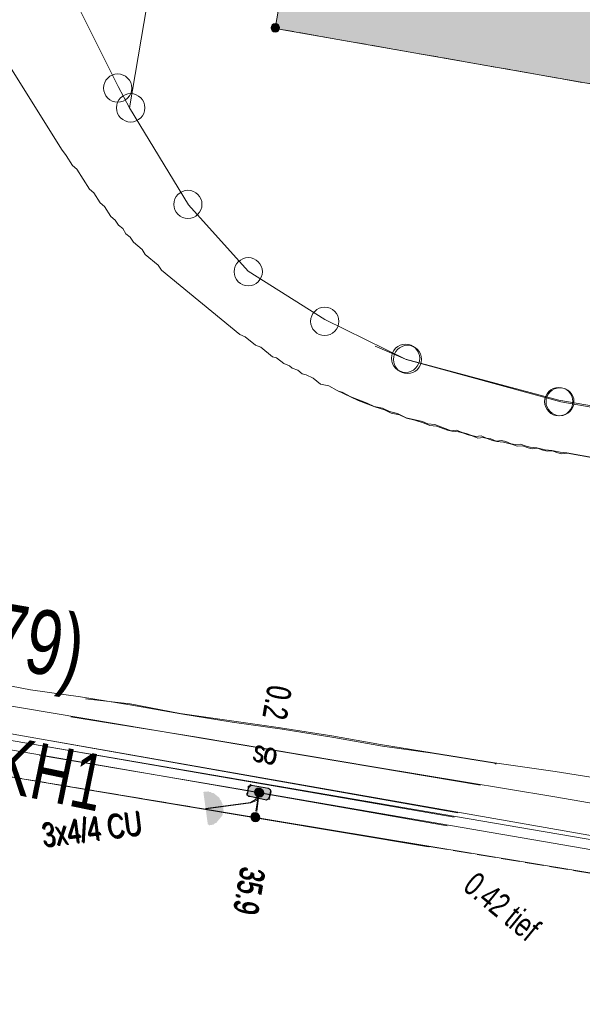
# Model space of a CAD drawing. Header units: metres. Extents: x -740 to 758, y -633 to 854.
# Tile 35 of 256: x -611 to -598, y -14 to 8. Entities that reach past the tile are written whole.
import ezdxf

# ---------------------------------------------------------------- set-up
doc = ezdxf.new("R2010")
doc.units = ezdxf.units.M
doc.header["$MEASUREMENT"] = 0
doc.linetypes.add('416_125', pattern=[0.5408, 0.416, -0.1248])
for name, color, linetype in [('Gas.LOVION', 7, 'Continuous'), ('Grundkarte.LOVION', 7, 'Continuous'), ('Strom.LOVION', 7, 'Continuous'), ('StromBemass.LOVION', 7, 'Continuous'), ('Wasser.LOVION', 7, 'Continuous')]:
    doc.layers.add(name, color=color, linetype=linetype)
doc.styles.add('ERSTELLTER_STIL_1', font='arial.ttf')

msp = doc.modelspace()

# ---------------------------------------------------------------- hatches: boundary and pattern name
at = {"layer": 'Grundkarte.LOVION', "linetype": 'Continuous', "lineweight": 18}
msp.add_hatch(color=254, dxfattribs=at).paths.add_polyline_path([(-599.825, 37.52), (-604.969, 7.609), (-590.053, 4.989), (-584.909, 34.9)])
at = {"layer": 'Strom.LOVION', "linetype": 'Continuous', "lineweight": 13}
for points in [[(-605.532, -9.402), (-605.169, -9.485), (-605.139, -9.482), (-605.1, -9.434), (-605.069, -9.297), (-605.072, -9.268), (-605.12, -9.229), (-605.496, -9.162), (-605.512, -9.149), (-605.538, -9.181), (-605.568, -9.184), (-605.565, -9.213), (-605.583, -9.333), (-605.596, -9.349), (-605.593, -9.378), (-605.561, -9.405)], [(-606.56, -9.31), (-606.459, -10.039), (-606.401, -10.034), (-606.388, -10.018), (-606.329, -10.012), (-606.303, -9.98), (-606.273, -9.977), (-606.168, -9.848), (-606.171, -9.819), (-606.144, -9.787), (-606.147, -9.758), (-606.134, -9.742), (-606.137, -9.712), (-606.123, -9.696), (-606.135, -9.579), (-606.167, -9.553), (-606.173, -9.494), (-606.205, -9.468), (-606.208, -9.438), (-606.336, -9.333), (-606.366, -9.336), (-606.398, -9.309), (-606.427, -9.312), (-606.443, -9.299)], [(-606.55, -9.318), (-606.433, -10.061), (-606.42, -10.045), (-606.332, -10.036), (-606.306, -10.004), (-606.277, -10.001), (-606.131, -9.824), (-606.137, -9.766), (-606.111, -9.734), (-606.119, -9.646), (-606.135, -9.633), (-606.144, -9.545), (-606.16, -9.531), (-606.163, -9.502), (-606.195, -9.476), (-606.198, -9.447), (-606.31, -9.354), (-606.34, -9.357), (-606.372, -9.331), (-606.401, -9.333), (-606.433, -9.307)], [(-605.522, -9.41), (-605.159, -9.493), (-605.146, -9.477), (-605.087, -9.471), (-605.09, -9.442), (-605.059, -9.306), (-605.062, -9.276), (-605.11, -9.237), (-605.486, -9.17), (-605.515, -9.173), (-605.555, -9.221), (-605.573, -9.341), (-605.586, -9.357), (-605.583, -9.386), (-605.551, -9.413)]]:
    msp.add_hatch(color=7, dxfattribs=at).paths.add_polyline_path(points)
at = {"layer": 'StromBemass.LOVION', "linetype": 'Continuous', "lineweight": 13}
for points in [[(-604.89, 7.562), (-604.883, 7.572), (-604.877, 7.582), (-604.873, 7.594), (-604.87, 7.605), (-604.868, 7.617), (-604.868, 7.629), (-604.87, 7.641), (-604.873, 7.653), (-604.877, 7.664), (-604.883, 7.674), (-604.89, 7.684), (-604.899, 7.693), (-604.908, 7.7), (-604.918, 7.707), (-604.929, 7.712), (-604.94, 7.715), (-604.952, 7.718), (-604.964, 7.718), (-604.976, 7.717), (-604.988, 7.715), (-604.999, 7.711), (-605.01, 7.706), (-605.02, 7.7), (-605.029, 7.692), (-605.037, 7.683), (-605.044, 7.674), (-605.05, 7.663), (-605.055, 7.652), (-605.057, 7.64), (-605.059, 7.628), (-605.059, 7.617), (-605.057, 7.605), (-605.054, 7.593), (-605.05, 7.582), (-605.044, 7.571), (-605.037, 7.562), (-605.029, 7.553), (-605.02, 7.545), (-605.009, 7.539), (-604.999, 7.534), (-604.987, 7.53), (-604.975, 7.528), (-604.963, 7.527), (-604.951, 7.528), (-604.94, 7.53), (-604.928, 7.534), (-604.917, 7.539), (-604.907, 7.546), (-604.898, 7.553)], [(-605.26, -9.376), (-605.254, -9.367), (-605.248, -9.357), (-605.244, -9.346), (-605.241, -9.334), (-605.239, -9.323), (-605.239, -9.311), (-605.241, -9.299), (-605.244, -9.288), (-605.248, -9.277), (-605.254, -9.267), (-605.261, -9.257), (-605.269, -9.249), (-605.278, -9.241), (-605.288, -9.235), (-605.298, -9.23), (-605.31, -9.227), (-605.321, -9.224), (-605.333, -9.224), (-605.344, -9.225), (-605.356, -9.227), (-605.367, -9.23), (-605.378, -9.235), (-605.388, -9.242), (-605.397, -9.249), (-605.405, -9.258), (-605.411, -9.267), (-605.417, -9.278), (-605.421, -9.289), (-605.424, -9.3), (-605.426, -9.312), (-605.426, -9.323), (-605.424, -9.335), (-605.421, -9.346), (-605.417, -9.357), (-605.411, -9.367), (-605.404, -9.377), (-605.396, -9.385), (-605.387, -9.393), (-605.377, -9.399), (-605.367, -9.404), (-605.355, -9.408), (-605.344, -9.41), (-605.332, -9.41), (-605.321, -9.41), (-605.309, -9.407), (-605.298, -9.404), (-605.287, -9.399), (-605.277, -9.392), (-605.268, -9.385)], [(-605.241, -9.392), (-605.234, -9.382), (-605.229, -9.372), (-605.224, -9.361), (-605.222, -9.35), (-605.22, -9.338), (-605.22, -9.327), (-605.222, -9.315), (-605.225, -9.304), (-605.229, -9.293), (-605.235, -9.283), (-605.241, -9.273), (-605.249, -9.265), (-605.258, -9.258), (-605.268, -9.251), (-605.279, -9.246), (-605.29, -9.243), (-605.301, -9.241), (-605.313, -9.24), (-605.325, -9.241), (-605.336, -9.243), (-605.347, -9.247), (-605.358, -9.252), (-605.367, -9.258), (-605.376, -9.265), (-605.384, -9.274), (-605.391, -9.283), (-605.397, -9.294), (-605.401, -9.304), (-605.404, -9.316), (-605.405, -9.327), (-605.405, -9.339), (-605.404, -9.351), (-605.401, -9.362), (-605.397, -9.373), (-605.391, -9.383), (-605.384, -9.392), (-605.376, -9.401), (-605.367, -9.408), (-605.357, -9.414), (-605.347, -9.419), (-605.335, -9.423), (-605.324, -9.425), (-605.312, -9.426), (-605.301, -9.425), (-605.289, -9.423), (-605.278, -9.419), (-605.268, -9.414), (-605.258, -9.408), (-605.249, -9.4)], [(-605.341, -9.924), (-605.334, -9.915), (-605.329, -9.904), (-605.324, -9.893), (-605.321, -9.882), (-605.32, -9.87), (-605.32, -9.858), (-605.321, -9.846), (-605.324, -9.835), (-605.329, -9.823), (-605.335, -9.813), (-605.342, -9.803), (-605.35, -9.795), (-605.359, -9.787), (-605.369, -9.781), (-605.38, -9.776), (-605.391, -9.772), (-605.403, -9.77), (-605.415, -9.769), (-605.427, -9.77), (-605.438, -9.772), (-605.45, -9.776), (-605.46, -9.781), (-605.47, -9.788), (-605.479, -9.795), (-605.488, -9.804), (-605.495, -9.814), (-605.5, -9.824), (-605.505, -9.835), (-605.508, -9.847), (-605.509, -9.858), (-605.509, -9.87), (-605.507, -9.882), (-605.504, -9.894), (-605.5, -9.905), (-605.494, -9.915), (-605.487, -9.925), (-605.479, -9.933), (-605.47, -9.941), (-605.46, -9.947), (-605.449, -9.952), (-605.438, -9.956), (-605.426, -9.958), (-605.414, -9.959), (-605.402, -9.958), (-605.391, -9.956), (-605.379, -9.952), (-605.369, -9.947), (-605.359, -9.941), (-605.349, -9.933)], [(-605.328, -9.938), (-605.321, -9.928), (-605.316, -9.917), (-605.311, -9.906), (-605.308, -9.895), (-605.307, -9.883), (-605.307, -9.871), (-605.308, -9.859), (-605.311, -9.848), (-605.316, -9.837), (-605.322, -9.826), (-605.329, -9.817), (-605.337, -9.808), (-605.346, -9.8), (-605.356, -9.794), (-605.367, -9.789), (-605.378, -9.785), (-605.39, -9.783), (-605.402, -9.782), (-605.414, -9.783), (-605.426, -9.785), (-605.437, -9.789), (-605.448, -9.794), (-605.458, -9.801), (-605.467, -9.808), (-605.475, -9.817), (-605.482, -9.827), (-605.488, -9.837), (-605.492, -9.848), (-605.495, -9.86), (-605.496, -9.872), (-605.496, -9.884), (-605.495, -9.895), (-605.492, -9.907), (-605.487, -9.918), (-605.482, -9.928), (-605.475, -9.938), (-605.466, -9.947), (-605.457, -9.954), (-605.447, -9.961), (-605.436, -9.966), (-605.425, -9.969), (-605.413, -9.972), (-605.401, -9.972), (-605.389, -9.971), (-605.378, -9.969), (-605.366, -9.965), (-605.356, -9.96), (-605.346, -9.954), (-605.336, -9.946)]]:
    msp.add_hatch(color=7, dxfattribs=at).paths.add_polyline_path(points)

# ---------------------------------------------------------------- linework, layer by layer
at = {"layer": 'Gas.LOVION', "color": 1, "linetype": 'Continuous', "lineweight": 18}
for points in [[(-600.999, -9.869), (-612.619, -7.858), (-615.267, -7.378), (-639.169, -3.079), (-639.215, -2.611), (-638.268, 8.565), (-636.549, 18.487), (-636.197, 20.028), (-635.537, 22.797), (-635.432, 23.088)], [(-545.724, -19.086), (-546.028, -18.998), (-546.417, -18.947), (-546.761, -18.907), (-547.799, -18.727), (-548.817, -18.59), (-554.49, -17.697), (-554.986, -17.612), (-556.724, -17.368), (-568.078, -15.36), (-581.895, -12.943), (-594.456, -10.831), (-594.477, -10.922), (-597.553, -10.44), (-610.042, -8.306)]]:
    msp.add_lwpolyline(points, dxfattribs=at)
at = {"layer": 'Grundkarte.LOVION', "color": 253, "linetype": 'Continuous', "lineweight": 18}
for points in [[(-714.424, 37.636), (-692.933, 73.874), (-621.842, 62.293), (-628.269, 22.828), (-636.172, 24.154), (-675.663, 30.549), (-713.299, 36.711), (-675.663, 30.549), (-636.172, 24.154), (-639.945, 1.677), (-640.903, -3.943), (-646.16, -13.354), (-648.155, -16.829), (-646.16, -13.354), (-640.903, -3.943), (-634.109, -5.112), (-643.077, -21.003), (-634.109, -5.112), (-627.321, -6.221), (-631.346, -30.644), (-627.321, -6.221), (-601.57, -10.531)], [(-599.228, 58.622), (-608.195, 5.845), (-608.449, 6.323), (-615.685, 20.778), (-628.269, 22.828), (-621.842, 62.293)], [(-594.121, -1.468), (-598.633, -0.668), (-602.064, 0.268), (-603.865, 1.156), (-605.566, 2.231), (-606.892, 3.697), (-608.195, 5.845), (-599.228, 58.622)], [(-543.912, 42.937), (-542.704, 33.006), (-541.997, 23.056), (-542.137, 15.417), (-542.736, 6.432), (-543.541, 6.501), (-544.373, -0.408), (-545.823, -3.416), (-547.343, -5.397), (-548.912, -6.585), (-551.771, -7.574), (-552.383, -7.663), (-553.782, -7.859), (-555.849, -7.884), (-587.311, -2.596), (-582.625, 25.054), (-587.311, -2.596), (-598.675, -0.633), (-602.074, 0.276), (-602.752, 0.564)], [(-610.624, -9.013), (-586.921, -12.932)]]:
    msp.add_lwpolyline(points, dxfattribs=at)
at = {"layer": 'Grundkarte.LOVION', "color": 8, "linetype": 'Continuous', "lineweight": 18}
for points in [[(-602.752, 0.564), (-602.074, 0.276), (-598.675, -0.633), (-587.311, -2.596), (-555.849, -7.884), (-553.782, -7.859), (-552.383, -7.663), (-551.771, -7.574), (-548.912, -6.585), (-547.343, -5.397), (-545.823, -3.416), (-544.373, -0.408), (-543.541, 6.501), (-542.736, 6.432), (-542.137, 15.417), (-541.997, 23.056), (-542.704, 33.006), (-543.912, 42.937), (-544.97, 49.838), (-545.126, 50.828), (-546.51, 59.234), (-547.812, 67.412)], [(-601.57, -10.531), (-627.321, -6.221), (-634.109, -5.112), (-640.903, -3.943), (-639.945, 1.677), (-636.172, 24.154), (-628.269, 22.828), (-615.685, 20.778), (-608.449, 6.323), (-608.195, 5.845), (-606.892, 3.697), (-605.566, 2.231), (-603.865, 1.156), (-602.064, 0.268), (-598.633, -0.668), (-594.121, -1.468), (-598.633, -0.668), (-602.064, 0.268), (-603.865, 1.156), (-605.566, 2.231), (-606.892, 3.697), (-608.195, 5.845), (-599.228, 58.622)], [(-713.299, 36.711), (-675.663, 30.549), (-679.329, 8.792), (-675.663, 30.549), (-636.172, 24.154), (-639.945, 1.677), (-640.903, -3.943), (-646.16, -13.354), (-655.032, -11.177), (-646.16, -13.354), (-648.155, -16.829), (-646.16, -13.354), (-640.903, -3.943), (-634.109, -5.112), (-643.077, -21.003), (-634.109, -5.112), (-627.321, -6.221), (-631.346, -30.644), (-627.321, -6.221), (-601.57, -10.531)], [(-601.57, -10.531), (-627.321, -6.221), (-634.109, -5.112), (-640.903, -3.943), (-639.945, 1.677), (-636.172, 24.154), (-628.269, 22.828), (-615.685, 20.778), (-608.449, 6.323), (-608.195, 5.845), (-606.892, 3.697), (-605.566, 2.231), (-603.865, 1.156), (-602.064, 0.268), (-598.633, -0.668), (-594.121, -1.468)], [(-596.145, -2.227), (-598.492, -1.807), (-598.609, -1.818), (-598.7, -1.797), (-598.822, -1.75), (-598.94, -1.762), (-599.03, -1.741), (-599.153, -1.694), (-599.27, -1.705), (-599.361, -1.685), (-599.484, -1.638), (-599.601, -1.649), (-599.724, -1.602), (-599.905, -1.561), (-600.054, -1.546), (-600.145, -1.525), (-600.268, -1.478), (-600.358, -1.457), (-600.476, -1.469), (-600.598, -1.421), (-600.689, -1.401), (-600.812, -1.354), (-600.903, -1.333), (-601.052, -1.318), (-601.143, -1.297), (-601.388, -1.203), (-601.537, -1.188), (-601.66, -1.141), (-601.874, -1.073), (-602.055, -1.032), (-602.21, -0.958), (-602.392, -0.917), (-602.546, -0.843), (-602.76, -0.776), (-603.128, -0.634), (-603.593, -0.414), (-603.78, -0.314), (-603.962, -0.272), (-604.123, -0.14), (-604.278, -0.067), (-604.368, -0.046), (-604.465, 0.033), (-604.587, 0.08), (-604.652, 0.133), (-604.775, 0.18), (-604.935, 0.312), (-605.026, 0.333), (-605.283, 0.544), (-605.406, 0.591), (-605.631, 0.776), (-605.754, 0.823), (-607.489, 2.25), (-607.559, 2.361), (-607.848, 2.599), (-607.918, 2.71), (-608.111, 2.869), (-608.181, 2.98), (-608.278, 3.059), (-608.348, 3.171), (-608.444, 3.25), (-608.514, 3.361), (-608.61, 3.44), (-608.75, 3.663), (-608.847, 3.742), (-608.987, 3.965), (-609.083, 4.044), (-609.363, 4.49), (-609.46, 4.569), (-609.6, 4.792), (-609.702, 4.93), (-611.102, 7.157)], [(-587.311, -2.596), (-598.675, -0.633), (-602.074, 0.276), (-602.752, 0.564), (-602.074, 0.276), (-598.675, -0.633), (-587.311, -2.596)], [(-596.155, -2.219), (-598.502, -1.798), (-598.651, -1.783), (-598.832, -1.742), (-598.982, -1.727), (-599.163, -1.686), (-599.312, -1.671), (-599.403, -1.65), (-599.526, -1.603), (-599.643, -1.614), (-599.734, -1.594), (-599.856, -1.547), (-599.947, -1.526), (-600.064, -1.537), (-600.187, -1.49), (-600.278, -1.47), (-600.4, -1.423), (-600.518, -1.434), (-600.608, -1.413), (-600.731, -1.366), (-600.822, -1.346), (-600.945, -1.298), (-601.062, -1.31), (-601.43, -1.169), (-601.579, -1.154), (-601.702, -1.106), (-602.065, -1.024), (-602.252, -0.924), (-602.434, -0.882), (-602.589, -0.809), (-602.77, -0.768), (-602.925, -0.694), (-603.293, -0.553), (-603.48, -0.453), (-603.571, -0.432)], [(-611.507, -6.833), (-610.393, -7.049), (-609.284, -7.206), (-608.143, -7.39), (-607.06, -7.58), (-605.919, -7.764), (-604.81, -7.922), (-603.669, -8.106), (-602.586, -8.295), (-601.477, -8.453), (-600.096, -8.673), (-600.064, -8.699)], [(-609.171, -7.245), (-608.185, -7.356), (-607.07, -7.572), (-604.852, -7.887), (-603.711, -8.071), (-602.628, -8.261), (-601.487, -8.445), (-600.106, -8.665), (-598.757, -8.858), (-594.614, -9.517), (-593.265, -9.71), (-591.884, -9.93), (-590.53, -10.181), (-586.386, -10.84)], [(-586.921, -12.932), (-610.624, -9.013)], [(-586.921, -12.932), (-610.624, -9.013), (-586.921, -12.932)]]:
    msp.add_lwpolyline(points, dxfattribs=at)
for points in [[(-608.195, 5.845), (-608.449, 6.323), (-615.685, 20.778), (-628.269, 22.828), (-621.842, 62.293), (-599.228, 58.622)], [(-599.825, 37.52), (-584.909, 34.9), (-590.053, 4.989), (-604.969, 7.609)]]:
    msp.add_lwpolyline(points, close=True, dxfattribs=at)
at = {"layer": 'Grundkarte.LOVION', "color": 9, "linetype": 'Continuous', "lineweight": 18}
for centre, radius in [((-608.459, 6.287), 0.313), ((-608.17, 5.848), 0.315), ((-606.902, 3.709), 0.312), ((-605.563, 2.216), 0.313), ((-603.869, 1.117), 0.313), ((-602.075, 0.298), 0.313), ((-602.033, 0.273), 0.313), ((-598.679, -0.662), 0.314), ((-598.652, -0.664), 0.31)]:
    msp.add_circle(centre, radius, dxfattribs=at)
at = {"layer": 'Strom.LOVION', "color": 150, "linetype": 'Continuous', "lineweight": 18}
for points in [[(-600.92, -9.773), (-639.026, -3.036)], [(-639.204, -3.482), (-629.133, -5.216), (-628.125, -5.398), (-611.996, -8.181), (-605.744, -9.254), (-605.322, -9.331), (-601.157, -10.062)], [(-586.581, -13.992), (-586.334, -12.283), (-596.57, -10.521), (-595.488, -10.71), (-609.937, -8.177)], [(-610.201, -8.499), (-605.754, -9.246), (-605.332, -9.323), (-586.695, -12.526), (-586.882, -13.933)], [(-605.332, -9.323), (-605.406, -9.478), (-605.517, -9.548), (-606.51, -9.675)], [(-605.322, -9.331), (-605.38, -9.5), (-605.507, -9.556), (-606.5, -9.683)]]:
    msp.add_lwpolyline(points, dxfattribs=at)
at = {"layer": 'Strom.LOVION', "color": 7, "linetype": 'Continuous', "lineweight": 13}
for points in [[(-605.532, -9.402), (-605.561, -9.405), (-605.593, -9.378), (-605.596, -9.349), (-605.583, -9.333), (-605.565, -9.213), (-605.568, -9.184), (-605.538, -9.181), (-605.512, -9.149), (-605.496, -9.162), (-605.12, -9.229), (-605.072, -9.268), (-605.069, -9.297), (-605.1, -9.434), (-605.139, -9.482), (-605.169, -9.485)], [(-605.522, -9.41), (-605.551, -9.413), (-605.583, -9.386), (-605.586, -9.357), (-605.573, -9.341), (-605.555, -9.221), (-605.515, -9.173), (-605.486, -9.17), (-605.11, -9.237), (-605.062, -9.276), (-605.059, -9.306), (-605.09, -9.442), (-605.087, -9.471), (-605.146, -9.477), (-605.159, -9.493)]]:
    msp.add_lwpolyline(points, close=True, dxfattribs=at)
at = {"layer": 'StromBemass.LOVION', "color": 7, "linetype": '416_125', "lineweight": 13}
for points in [[(-604.969, 7.609), (-592.007, 5.33), (-590.082, 4.986), (-590.42, 3.002)], [(-640.903, -3.943), (-628.238, -6.06), (-612.072, -8.765), (-601.54, -10.528)], [(-610.624, -9.013), (-586.889, -12.958), (-585.732, -13.155), (-584.049, -13.434), (-583.132, -13.596), (-582.396, -13.716), (-567.932, -16.1), (-557.459, -17.869), (-556.301, -18.066)], [(-605.332, -9.323), (-605.414, -9.848)], [(-605.322, -9.331), (-605.388, -9.87)]]:
    msp.add_lwpolyline(points, dxfattribs=at)
at = {"layer": 'StromBemass.LOVION', "color": 7, "linetype": 'Continuous', "lineweight": 13}
for centre, radius in [((-604.964, 7.623), 0.0954), ((-605.333, -9.317), 0.0933), ((-605.313, -9.333), 0.0928), ((-605.414, -9.864), 0.0947), ((-605.402, -9.877), 0.0949)]:
    msp.add_circle(centre, radius, dxfattribs=at)
at = {"layer": 'Wasser.LOVION', "color": 150, "linetype": 'Continuous', "lineweight": 18}
for points in [[(-600.418, -9.162), (-602.732, -8.768), (-610.635, -7.442), (-612.859, -7.068), (-614.589, -6.75), (-618.528, -6.071), (-622.482, -5.379), (-626.433, -4.716), (-630.382, -4.082), (-634.317, -3.432), (-638.828, -2.795), (-638.786, -2.318), (-638.037, 5.898), (-637.475, 9.825), (-636.725, 13.785), (-635.958, 17.732), (-635.783, 18.665), (-635.207, 21.692), (-635.148, 21.993)], [(-586.96, -11.473), (-590.914, -10.781), (-594.237, -10.204), (-594.869, -10.088), (-598.807, -9.409), (-602.742, -8.76), (-606.694, -8.097), (-609.501, -7.647)]]:
    msp.add_lwpolyline(points, dxfattribs=at)

# ---------------------------------------------------------------- texts
at = {"layer": 'Gas.LOVION', "color": 1, "linetype": 'Continuous', "lineweight": 18, "insert": (-623.927, -4.77), "char_height": 1.42279, "attachment_point": 7, "rotation": 350.2427, "style": 'ERSTELLTER_STIL_1'}
msp.add_mtext('{\\A1;\\W0.72072x;300 HD1 ST KA (1979)}', dxfattribs=at)
at = {"layer": 'Gas.LOVION', "color": 7, "linetype": 'Continuous', "lineweight": 13, "insert": (-611.275, -9.259), "char_height": 1.24491, "attachment_point": 7, "rotation": 348.369, "style": 'ERSTELLTER_STIL_1'}
msp.add_mtext('{\\A1;\\W0.71562x;KH1}', dxfattribs=at)
at = {"layer": 'Strom.LOVION', "color": 7, "linetype": 'Continuous', "lineweight": 13, "char_height": 0.3557, "attachment_point": 7, "style": 'ERSTELLTER_STIL_1'}
for s, insert, rotation in [('{\\A1;\\W0.71559x;SO}', (-605.491, -8.617), 349.2439), ('{\\A1;\\W0.71558x;SO}', (-605.465, -8.638), 349.245)]:
    msp.add_mtext(s, dxfattribs=dict(at, insert=insert, rotation=rotation))
at = {"layer": 'Strom.LOVION', "color": 150, "linetype": 'Continuous', "lineweight": 18, "attachment_point": 7, "style": 'ERSTELLTER_STIL_1'}
for s, insert, char_height, rotation in [('{\\A1;\\W0.71558x;3x4/4 CU}', (-610.11, -10.538), 0.53355, 7.2434), ('{\\A1;\\W0.71559x;3x4/4 CU}', (-610.084, -10.559), 0.53353, 7.2436)]:
    msp.add_mtext(s, dxfattribs=dict(at, insert=insert, char_height=char_height, rotation=rotation))
at = {"layer": 'Strom.LOVION', "color": 1, "linetype": 'Continuous', "lineweight": 18, "insert": (-600.838, -11.465), "char_height": 0.53354, "attachment_point": 7, "rotation": 320.584, "style": 'ERSTELLTER_STIL_1'}
msp.add_mtext('{\\A1;\\W0.70868x;0.42 tief}', dxfattribs=at)
at = {"layer": 'StromBemass.LOVION', "color": 7, "linetype": 'Continuous', "lineweight": 13, "attachment_point": 7, "style": 'ERSTELLTER_STIL_1'}
for s, insert, char_height, rotation in [('{\\A1;\\W0.71557x;0.2}', (-605.135, -6.914), 0.53355, 260.2464), ('{\\A1;\\W0.71560x;0.2}', (-605.125, -6.922), 0.53354, 260.2449), ('{\\A1;\\W0.71558x;35.9}', (-605.737, -10.939), 0.53354, 260.2463), ('{\\A1;\\W0.71558x;35.9}', (-605.711, -10.96), 0.53354, 260.2463)]:
    msp.add_mtext(s, dxfattribs=dict(at, insert=insert, char_height=char_height, rotation=rotation))

doc.saveas('drawing.dxf')
